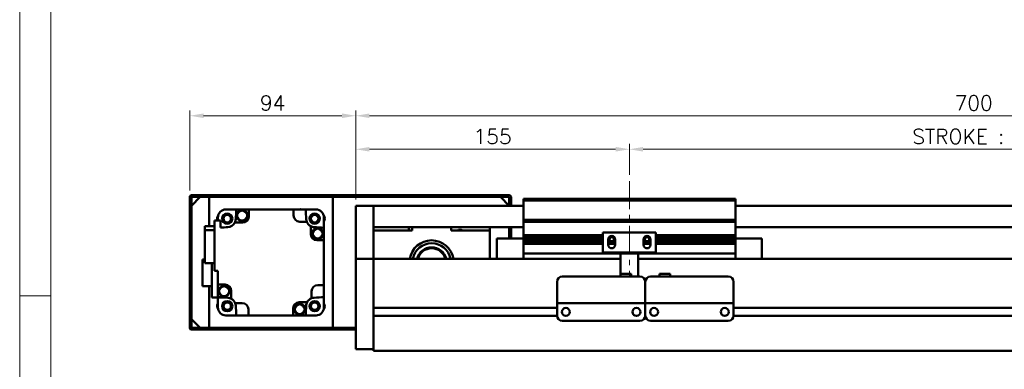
# Model space of a CAD drawing. Header units: millimetres. Extents: x 46891 to 50021, y 6223 to 9571.
# Tile 2 of 5: x 48547 to 49104, y 9009 to 9206. Entities that reach past the tile are written whole.
import ezdxf

# ---------------------------------------------------------------- set-up
doc = ezdxf.new("R2010")
doc.units = ezdxf.units.MM
doc.header["$LTSCALE"] = 0.5
doc.linetypes.add('CENTER', pattern=[50.8, 31.75, -6.35, 6.35, -6.35])
doc.layers.get('0').update_dxf_attribs({"lineweight": 20})
doc.layers.add('1', color=1, linetype='CENTER', lineweight=13)
doc.layers.add('외형선(ISO)', color=7, linetype='Continuous', lineweight=50)
doc.styles.add('DSR TEXT', font='romans.shx', dxfattribs={"bigfont": 'whgtxt.shx'})
doc.styles.get("Standard").update_dxf_attribs({"font": 'romans.shx', "bigfont": 'whgtxt.shx'})
doc.dimstyles.new('DSR', dxfattribs={"dimscale": 2, "dimtxt": 3, "dimasz": 3, "dimexe": 0.5, "dimexo": 0.5, "dimgap": 0.5, "dimtad": 1, "dimdsep": 46, "dimtxsty": 'Standard', "dimcen": 2.5, "dimclrd": 4, "dimclre": 4, "dimclrt": 2, "dimadec": 0, "dimazin": 2, "dimtfac": 1, "dimtmove": 0, "dimatfit": 3, "dimfxl": 0, "dimlwd": -1, "dimlwe": -1, "dimarcsym": 0})

# ---------------------------------------------------------------- blocks, each defined once
blk = doc.blocks.new('A$C1C1952E1')
at = {"color": 1}
blk.add_lwpolyline([(0, 0), (420, 0), (420, 297), (0, 297)], close=True, dxfattribs=at)
at = {"color": 3}
blk.add_lwpolyline([(5, 5), (415, 5), (415, 292), (5, 292)], close=True, dxfattribs=at)
blk = doc.blocks.new('*D84')
at = {"color": 1, "linetype": 'ByBlock'}
for p, q in [((48736.97, 9104.79), (48736.97, 9136.19)), ((48891.97, 9118.79), (48891.97, 9136.19)), ((48744.77, 9133.19), (48884.17, 9133.19))]:
    blk.add_line(p, q, dxfattribs=at)
at = {"color": 1}
for points in [[(48744.77, 9134.49), (48744.77, 9131.89), (48736.97, 9133.19)], [(48884.17, 9134.49), (48884.17, 9131.89), (48891.97, 9133.19)]]:
    blk.add_solid(points, dxfattribs=at)
at = {"layer": 'Defpoints', "color": 0}
for p in [(48891.97, 9133.19), (48891.97, 9115.19), (48736.97, 9101.19)]:
    blk.add_point(p, dxfattribs=at)
at = {"color": 3, "insert": (48814.47, 9140.39), "char_height": 8.4, "attachment_point": 5, "style": 'DSR TEXT'}
blk.add_mtext('155', dxfattribs=at)
blk = doc.blocks.new('*D85')
at = {"color": 1, "linetype": 'ByBlock'}
for p, q in [((48891.97, 9118.79), (48891.97, 9136.19)), ((49291.97, 9118.79), (49291.97, 9136.19)), ((48899.77, 9133.19), (49284.17, 9133.19))]:
    blk.add_line(p, q, dxfattribs=at)
at = {"color": 1}
for points in [[(48899.77, 9134.49), (48899.77, 9131.89), (48891.97, 9133.19)], [(49284.17, 9134.49), (49284.17, 9131.89), (49291.97, 9133.19)]]:
    blk.add_solid(points, dxfattribs=at)
at = {"layer": 'Defpoints', "color": 0}
for p in [(49291.97, 9133.19), (48891.97, 9115.19), (49291.97, 9115.19)]:
    blk.add_point(p, dxfattribs=at)
at = {"color": 3, "insert": (49091.97, 9140.39), "char_height": 8.4, "attachment_point": 5, "style": 'DSR TEXT'}
blk.add_mtext('STROKE : 400', dxfattribs=at)
blk = doc.blocks.new('*D83')
at = {"color": 1, "linetype": 'ByBlock'}
for p, q in [((48736.97, 9104.79), (48736.97, 9155.14)), ((49429.17, 9152.14), (48744.77, 9152.14)), ((49436.97, 9104.79), (49436.97, 9155.14))]:
    blk.add_line(p, q, dxfattribs=at)
at = {"color": 1}
for points in [[(48744.77, 9153.44), (48744.77, 9150.84), (48736.97, 9152.14)], [(49429.17, 9153.44), (49429.17, 9150.84), (49436.97, 9152.14)]]:
    blk.add_solid(points, dxfattribs=at)
at = {"layer": 'Defpoints', "color": 0}
for p in [(48736.97, 9152.14), (48736.97, 9101.19), (49436.97, 9101.19)]:
    blk.add_point(p, dxfattribs=at)
at = {"color": 3, "insert": (49086.97, 9159.34), "char_height": 8.4, "attachment_point": 5, "style": 'DSR TEXT'}
blk.add_mtext('700', dxfattribs=at)
blk = doc.blocks.new('*D87')
at = {"color": 1, "linetype": 'ByBlock'}
for p, q in [((48642.97, 9109.79), (48642.97, 9155.14)), ((48729.17, 9152.14), (48650.77, 9152.14)), ((48736.97, 9104.79), (48736.97, 9155.14))]:
    blk.add_line(p, q, dxfattribs=at)
at = {"color": 1}
for points in [[(48650.77, 9153.44), (48650.77, 9150.84), (48642.97, 9152.14)], [(48729.17, 9153.44), (48729.17, 9150.84), (48736.97, 9152.14)]]:
    blk.add_solid(points, dxfattribs=at)
at = {"layer": 'Defpoints', "color": 0}
for p in [(48642.97, 9152.14), (48642.97, 9106.19), (48736.97, 9101.19)]:
    blk.add_point(p, dxfattribs=at)
at = {"color": 3, "insert": (48689.97, 9159.34), "char_height": 8.4, "attachment_point": 5, "style": 'DSR TEXT'}
blk.add_mtext('94', dxfattribs=at)

msp = doc.modelspace()

# ---------------------------------------------------------------- linework, layer by layer
at = {"color": 1}
msp.add_line((48564.22132, 9050.23052), (48546.67132, 9050.23052), dxfattribs=at)
at = {"layer": '1'}
msp.add_line((48891.97344, 9115.19306), (48891.97344, 9061.19306), dxfattribs=at)
at = {"layer": '외형선(ISO)'}
for p, q in [((48642.97344, 9106.19306), (48642.97344, 9098.19306)), ((48823.97344, 9107.19306), (48643.97344, 9107.19306)), ((48643.97344, 9101.19306), (48648.97344, 9106.19306)), ((48644.47344, 9106.19306), (48823.47344, 9106.19306)), ((48653.97344, 9106.19306), (48648.97344, 9106.19306)), ((48653.97344, 9089.67114), (48653.97344, 9106.19306)), ((48723.97344, 9106.19306), (48723.97344, 9032.19306)), ((48818.97344, 9106.19306), (48723.97344, 9106.19306)), ((48818.97344, 9106.19306), (48823.97344, 9101.19306)), ((48824.97344, 9101.19306), (48824.97344, 9106.19306)), ((48643.97344, 9098.19306), (48643.97344, 9105.69306)), ((48643.97344, 9101.19306), (48643.97344, 9037.19306)), ((48736.97344, 9101.19306), (48736.97344, 9099.19306)), ((48746.97344, 9101.19306), (48736.97344, 9101.19306)), ((48746.97344, 9099.19306), (48746.97344, 9101.19306)), ((48746.97344, 9101.19306), (48831.97344, 9101.19306)), ((48746.97344, 9101.19306), (48746.97344, 9099.19306)), ((48823.97344, 9105.69306), (48823.97344, 9101.19306)), ((48831.97344, 9104.19306), (48831.97344, 9105.19306)), ((48951.97344, 9105.19306), (48831.97344, 9105.19306)), ((48831.97344, 9093.19306), (48831.97344, 9104.19306)), ((48831.97344, 9104.19306), (48951.97344, 9104.19306)), ((48951.97344, 9105.19306), (48951.97344, 9104.19306)), ((48951.97344, 9104.19306), (48951.97344, 9093.19306)), ((48951.97344, 9101.19306), (49426.97344, 9101.19306)), ((48642.97344, 9098.19306), (48643.97344, 9098.19306)), ((48642.97344, 9094.19306), (48642.97344, 9098.19306)), ((48663.47344, 9099.19306), (48663.27811, 9099.19306)), ((48663.47344, 9099.19306), (48669.41407, 9099.19306)), ((48669.41407, 9099.19306), (48676.47344, 9099.19306)), ((48701.77344, 9099.19306), (48676.47344, 9099.19306)), ((48676.47344, 9099.19306), (48676.47344, 9095.19306)), ((48701.77344, 9095.69306), (48701.77344, 9099.19306)), ((48701.77344, 9099.19306), (48708.5328, 9099.19306)), ((48708.5328, 9099.19306), (48714.47344, 9099.19306)), ((48714.66877, 9099.19306), (48714.47344, 9099.19306)), ((48736.97344, 9098.40854), (48736.97344, 9099.19306)), ((48736.97344, 9097.90983), (48736.97344, 9098.40854)), ((48736.97344, 9097.90983), (48736.97344, 9096.84135)), ((48736.97344, 9096.84135), (48736.97344, 9093.85555)), ((48746.97344, 9099.19306), (48746.97344, 9098.40854)), ((48746.97344, 9098.40854), (48746.97344, 9099.19306)), ((48746.97344, 9098.40854), (48746.97344, 9097.90983)), ((48746.97344, 9097.90983), (48746.97344, 9098.40854)), ((48746.97344, 9096.84135), (48746.97344, 9097.90983)), ((48746.97344, 9097.90983), (48746.97344, 9096.84135)), ((48746.97344, 9093.85555), (48746.97344, 9096.84135)), ((48746.97344, 9096.84135), (48746.97344, 9093.85555)), ((48643.97344, 9094.19306), (48642.97344, 9094.19306)), ((48642.97344, 9094.19306), (48642.97344, 9044.19306)), ((48643.97344, 9044.19306), (48643.97344, 9094.19306)), ((48656.97344, 9089.67114), (48651.47344, 9089.67114)), ((48651.47344, 9089.67114), (48651.47344, 9087.48106)), ((48660.47344, 9092.89306), (48656.97344, 9092.89306)), ((48656.97344, 9092.89306), (48656.97344, 9064.49306)), ((48658.97344, 9094.88839), (48658.97344, 9094.69306)), ((48658.97344, 9092.89306), (48658.97344, 9094.69306)), ((48660.47344, 9088.86824), (48660.47344, 9092.89306)), ((48672.97344, 9091.69306), (48668.46536, 9091.69306)), ((48709.25206, 9092.19306), (48705.27344, 9092.19306)), ((48711.47344, 9085.19306), (48711.47344, 9089.70114)), ((48718.97344, 9094.69306), (48718.97344, 9094.88839)), ((48718.97344, 9094.69306), (48718.97344, 9088.75243)), ((48736.97344, 9085.29125), (48736.97344, 9093.85555)), ((48746.97344, 9093.85555), (48746.97344, 9085.29125)), ((48746.97344, 9089.69306), (48746.97344, 9093.85555)), ((48831.97344, 9092.19306), (48831.97344, 9093.19306)), ((48831.97344, 9093.19306), (48951.97344, 9093.19306)), ((48831.97344, 9091.19306), (48831.97344, 9092.19306)), ((48831.97344, 9092.19306), (48951.97344, 9092.19306)), ((48831.97344, 9084.69306), (48831.97344, 9091.19306)), ((48951.97344, 9093.19306), (48951.97344, 9092.19306)), ((48951.97344, 9092.19306), (48951.97344, 9091.19306)), ((48951.97344, 9091.19306), (48951.97344, 9084.69306)), ((48651.47344, 9087.48106), (48656.97344, 9087.48106)), ((48651.47344, 9087.48106), (48651.47344, 9068.71498)), ((48718.97344, 9081.69306), (48718.97344, 9088.75243)), ((48736.97344, 9083.19596), (48736.97344, 9085.29125)), ((48746.97344, 9089.19306), (48831.97344, 9089.19306)), ((48768.97344, 9087.19306), (48746.97344, 9087.19306)), ((48746.97344, 9085.29125), (48746.97344, 9083.19596)), ((48766.97344, 9089.19306), (48766.97344, 9087.19306)), ((48768.97344, 9089.19306), (48768.97344, 9087.19306)), ((48790.97344, 9087.19306), (48790.97344, 9089.19306)), ((48812.97344, 9087.19306), (48790.97344, 9087.19306)), ((48812.97344, 9089.19306), (48812.97344, 9087.19306)), ((48812.97344, 9071.19306), (48812.97344, 9087.19306)), ((48823.97344, 9082.69306), (48823.97344, 9089.19306)), ((48823.97344, 9089.19306), (48823.97344, 9082.69306)), ((48824.97344, 9082.69306), (48824.97344, 9089.19306)), ((48831.97344, 9084.19306), (48831.97344, 9084.69306)), ((48831.97344, 9084.69306), (48876.97344, 9084.69306)), ((48831.97344, 9083.69306), (48831.97344, 9084.19306)), ((48831.97344, 9084.19306), (48876.97344, 9084.19306)), ((48906.97344, 9086.19306), (48876.97344, 9086.19306)), ((48876.97344, 9074.79306), (48876.97344, 9086.19306)), ((48906.97344, 9086.19306), (48906.97344, 9074.79306)), ((48906.97344, 9084.69306), (48951.97344, 9084.69306)), ((48906.97344, 9084.19306), (48951.97344, 9084.19306)), ((48951.97344, 9089.19306), (49426.97344, 9089.19306)), ((48951.97344, 9084.69306), (48951.97344, 9084.19306)), ((48951.97344, 9084.19306), (48951.97344, 9083.69306)), ((48718.97344, 9081.69306), (48714.97344, 9081.69306)), ((48718.97344, 9056.39306), (48718.97344, 9081.69306)), ((48736.97344, 9071.77401), (48736.97344, 9083.19596)), ((48746.97344, 9083.19596), (48746.97344, 9071.77401)), ((48816.97344, 9082.69306), (48816.97344, 9071.19306)), ((48831.97344, 9082.69306), (48816.97344, 9082.69306)), ((48831.97344, 9082.69306), (48831.97344, 9083.69306)), ((48831.97344, 9083.69306), (48876.97344, 9083.69306)), ((48831.97344, 9082.19306), (48831.97344, 9082.69306)), ((48831.97344, 9082.69306), (48876.97344, 9082.69306)), ((48831.97344, 9081.69306), (48831.97344, 9082.19306)), ((48831.97344, 9082.19306), (48876.97344, 9082.19306)), ((48831.97344, 9080.69306), (48831.97344, 9081.69306)), ((48831.97344, 9081.69306), (48876.97344, 9081.69306)), ((48831.97344, 9080.19306), (48831.97344, 9080.69306)), ((48831.97344, 9080.69306), (48876.97344, 9080.69306)), ((48831.97344, 9079.69306), (48831.97344, 9080.19306)), ((48831.97344, 9080.19306), (48876.97344, 9080.19306)), ((48831.97344, 9075.19306), (48831.97344, 9079.69306)), ((48831.97344, 9079.69306), (48876.97344, 9079.69306)), ((48879.97344, 9082.19306), (48880.74394, 9082.19306)), ((48879.97344, 9079.19306), (48879.97344, 9082.19306)), ((48879.97344, 9082.19306), (48880.74394, 9082.19306)), ((48879.97344, 9081.69306), (48880.8502, 9081.69306)), ((48879.97344, 9081.69306), (48880.8502, 9081.69306)), ((48879.97344, 9080.69306), (48883.97344, 9080.69306)), ((48879.97344, 9080.69306), (48883.97344, 9080.69306)), ((48879.97344, 9080.19306), (48883.97344, 9080.19306)), ((48879.97344, 9080.19306), (48883.97344, 9080.19306)), ((48879.97344, 9079.69306), (48883.97344, 9079.69306)), ((48879.97344, 9079.69306), (48883.97344, 9079.69306)), ((48880.03694, 9082.69306), (48880.8502, 9082.69306)), ((48880.65056, 9083.69306), (48883.29631, 9083.69306)), ((48883.09668, 9082.69306), (48883.90993, 9082.69306)), ((48883.09668, 9081.69306), (48883.97344, 9081.69306)), ((48883.20294, 9082.19306), (48883.97344, 9082.19306)), ((48883.97344, 9082.19306), (48883.97344, 9079.19306)), ((48899.97344, 9082.19306), (48900.74394, 9082.19306)), ((48899.97344, 9079.19306), (48899.97344, 9082.19306)), ((48899.97344, 9081.69306), (48900.8502, 9081.69306)), ((48899.97344, 9080.69306), (48903.97344, 9080.69306)), ((48899.97344, 9080.69306), (48903.97344, 9080.69306)), ((48899.97344, 9080.19306), (48903.97344, 9080.19306)), ((48899.97344, 9080.19306), (48903.97344, 9080.19306)), ((48899.97344, 9079.69306), (48903.97344, 9079.69306)), ((48899.97344, 9079.69306), (48903.97344, 9079.69306)), ((48900.03694, 9082.69306), (48900.8502, 9082.69306)), ((48900.65056, 9083.69306), (48903.29631, 9083.69306)), ((48903.09668, 9082.69306), (48903.90993, 9082.69306)), ((48903.09668, 9081.69306), (48903.97344, 9081.69306)), ((48903.09668, 9081.69306), (48903.97344, 9081.69306)), ((48903.20294, 9082.19306), (48903.97344, 9082.19306)), ((48903.20294, 9082.19306), (48903.97344, 9082.19306)), ((48903.97344, 9082.19306), (48903.97344, 9079.19306)), ((48906.97344, 9083.69306), (48951.97344, 9083.69306)), ((48906.97344, 9082.69306), (48951.97344, 9082.69306)), ((48906.97344, 9082.19306), (48951.97344, 9082.19306)), ((48906.97344, 9081.69306), (48951.97344, 9081.69306)), ((48906.97344, 9080.69306), (48951.97344, 9080.69306)), ((48906.97344, 9080.19306), (48951.97344, 9080.19306)), ((48906.97344, 9079.69306), (48951.97344, 9079.69306)), ((48951.97344, 9083.69306), (48951.97344, 9082.69306)), ((48951.97344, 9082.69306), (48966.97344, 9082.69306)), ((48951.97344, 9082.69306), (48951.97344, 9082.19306)), ((48951.97344, 9082.19306), (48951.97344, 9081.69306)), ((48951.97344, 9081.69306), (48951.97344, 9080.69306)), ((48951.97344, 9080.69306), (48951.97344, 9080.19306)), ((48951.97344, 9080.19306), (48951.97344, 9079.69306)), ((48951.97344, 9079.69306), (48951.97344, 9075.19306)), ((48966.97344, 9071.19306), (48966.97344, 9082.69306)), ((48831.97344, 9075.19306), (48831.97344, 9074.19306)), ((48831.97344, 9071.19306), (48831.97344, 9074.19306)), ((48831.97344, 9074.19306), (48951.97344, 9074.19306)), ((48886.97344, 9074.79306), (48876.97344, 9074.79306)), ((48886.97344, 9075.29306), (48886.97344, 9074.79306)), ((48896.97344, 9074.79306), (48886.97344, 9074.79306)), ((48886.97344, 9072.69306), (48886.97344, 9074.79306)), ((48886.97344, 9072.69306), (48886.97344, 9062.69321)), ((48896.97344, 9074.79306), (48896.97344, 9075.29306)), ((48906.97344, 9074.79306), (48896.97344, 9074.79306)), ((48896.97344, 9074.79306), (48896.97344, 9072.69306)), ((48896.97344, 9061.19322), (48896.97344, 9072.69306)), ((48951.97344, 9074.19306), (48951.97344, 9075.19306)), ((48951.97344, 9074.19306), (48951.97344, 9071.19306)), ((48650.17344, 9070.84306), (48651.47344, 9070.84306)), ((48650.17344, 9070.84306), (48650.17344, 9055.74306)), ((48651.47344, 9068.71498), (48656.97344, 9068.71498)), ((48655.57344, 9068.71498), (48655.57344, 9049.39306)), ((48736.97344, 9071.19306), (48736.97344, 9071.77401)), ((48736.97344, 9071.19306), (48736.97344, 9068.19306)), ((48746.97344, 9071.19306), (48736.97344, 9071.19306)), ((48736.97344, 9025.4357), (48736.97344, 9068.19306)), ((48746.97344, 9071.77401), (48746.97344, 9071.19306)), ((48746.97344, 9071.19306), (48746.97344, 9068.19306)), ((48746.97344, 9068.19306), (48746.97344, 9071.19306)), ((48886.97344, 9071.19306), (48746.97344, 9071.19306)), ((48746.97344, 9043.64306), (48746.97344, 9068.19306)), ((48746.97344, 9068.19306), (48746.97344, 9025.4357)), ((49426.97344, 9071.19306), (48896.97344, 9071.19306)), ((48656.97344, 9064.49306), (48658.97344, 9064.49306)), ((48658.97344, 9064.49306), (48658.97344, 9056.69306)), ((48886.97344, 9062.69321), (48886.97344, 9061.19322)), ((48886.97344, 9062.69321), (48892.97344, 9062.69321)), ((48886.97344, 9062.69321), (48886.97344, 9061.19322)), ((48892.97344, 9062.69321), (48892.97344, 9061.19322)), ((48914.97344, 9062.69321), (48908.97344, 9062.69321)), ((48908.97344, 9061.19322), (48908.97344, 9062.69321)), ((48914.97344, 9061.19322), (48914.97344, 9062.69321)), ((48658.97344, 9056.69306), (48662.97344, 9056.69306)), ((48658.97344, 9056.69306), (48658.97344, 9049.63369)), ((48715.47344, 9056.39306), (48718.97344, 9056.39306)), ((48718.97344, 9049.63369), (48718.97344, 9056.39306)), ((48850.97344, 9048.19322), (48850.97344, 9058.19322)), ((48853.97344, 9061.19322), (48897.97344, 9061.19322)), ((48900.97344, 9058.19322), (48900.97344, 9048.19322)), ((48900.97344, 9048.19322), (48900.97344, 9058.19322)), ((48903.97344, 9061.19322), (48947.97344, 9061.19322)), ((48950.97344, 9058.19322), (48950.97344, 9048.19322)), ((48650.17344, 9055.74306), (48655.57344, 9055.74306)), ((48653.97344, 9032.19306), (48653.97344, 9055.74306)), ((48666.47344, 9053.19306), (48666.47344, 9048.68498)), ((48711.97344, 9048.91444), (48711.97344, 9052.89306)), ((48655.57344, 9049.39306), (48662.18476, 9049.39306)), ((48658.97344, 9043.69306), (48658.97344, 9049.39306)), ((48668.69481, 9046.19306), (48672.67344, 9046.19306)), ((48704.97344, 9046.69306), (48709.48152, 9046.69306)), ((48718.97344, 9043.69306), (48718.97344, 9049.63369)), ((48850.97344, 9048.19322), (48850.97344, 9046.19322)), ((48850.97344, 9046.19319), (48850.97344, 9046.19322)), ((48850.97344, 9046.19322), (48900.97344, 9046.19322)), ((48850.97344, 9045.69319), (48850.97344, 9046.19319)), ((48850.97344, 9046.19319), (48853.74394, 9046.19319)), ((48850.97344, 9039.19319), (48850.97344, 9045.69319)), ((48856.20294, 9046.19319), (48858.47344, 9046.19319)), ((48863.47344, 9046.19319), (48888.47344, 9046.19319)), ((48893.47344, 9046.19319), (48895.74394, 9046.19319)), ((48898.20294, 9046.19319), (48900.97344, 9046.19319)), ((48900.97344, 9046.19322), (48900.97344, 9048.19322)), ((48900.97344, 9048.19322), (48900.97344, 9046.19322)), ((48900.97344, 9046.19322), (48900.97344, 9046.19319)), ((48900.97344, 9046.19319), (48900.97344, 9046.19322)), ((48900.97344, 9046.19322), (48950.97344, 9046.19322)), ((48900.97344, 9046.19319), (48900.97344, 9045.69319)), ((48900.97344, 9045.69319), (48900.97344, 9046.19319)), ((48900.97344, 9046.19319), (48903.74394, 9046.19319)), ((48900.97344, 9045.69319), (48900.97344, 9039.19319)), ((48900.97344, 9039.19319), (48900.97344, 9045.69319)), ((48906.20294, 9046.19319), (48908.47344, 9046.19319)), ((48913.47344, 9046.19319), (48938.47344, 9046.19319)), ((48943.47344, 9046.19319), (48945.74394, 9046.19319)), ((48948.20294, 9046.19319), (48950.97344, 9046.19319)), ((48950.97344, 9046.19322), (48950.97344, 9048.19322)), ((48950.97344, 9046.19322), (48950.97344, 9046.19319)), ((48950.97344, 9046.19319), (48950.97344, 9045.69319)), ((48950.97344, 9045.69319), (48950.97344, 9039.19319)), ((48642.97344, 9044.19306), (48643.97344, 9044.19306)), ((48642.97344, 9040.19306), (48642.97344, 9044.19306)), ((48643.97344, 9040.19306), (48642.97344, 9040.19306)), ((48642.97344, 9040.19306), (48642.97344, 9032.19306)), ((48643.97344, 9032.69306), (48643.97344, 9040.19306)), ((48658.97344, 9043.69306), (48658.97344, 9043.49773)), ((48676.17344, 9042.69306), (48676.17344, 9039.19306)), ((48701.47344, 9039.19306), (48701.47344, 9043.19306)), ((48718.97344, 9043.49773), (48718.97344, 9043.69306)), ((48850.97344, 9043.44306), (48746.97344, 9043.44306)), ((48855.99677, 9043.44306), (48855.9501, 9043.44306)), ((48895.99677, 9043.44306), (48895.9501, 9043.44306)), ((48905.99677, 9043.44306), (48905.9501, 9043.44306)), ((48905.99677, 9043.44306), (48905.9501, 9043.44306)), ((48945.99677, 9043.44306), (48945.9501, 9043.44306)), ((48945.99677, 9043.44306), (48945.9501, 9043.44306)), ((49254.97344, 9043.44306), (48950.97344, 9043.44306)), ((49254.97344, 9043.44306), (48950.97344, 9043.44306)), ((48648.97344, 9032.19306), (48643.97344, 9037.19306)), ((48663.27811, 9039.19306), (48663.47344, 9039.19306)), ((48669.41407, 9039.19306), (48663.47344, 9039.19306)), ((48669.41407, 9039.19306), (48676.17344, 9039.19306)), ((48676.17344, 9039.19306), (48701.47344, 9039.19306)), ((48708.5328, 9039.19306), (48701.47344, 9039.19306)), ((48708.5328, 9039.19306), (48714.47344, 9039.19306)), ((48714.47344, 9039.19306), (48714.66877, 9039.19306)), ((48850.98388, 9038.94306), (48746.97344, 9038.94306)), ((48746.97344, 9025.4357), (48746.97344, 9038.74306)), ((48853.97344, 9036.19319), (48897.97344, 9036.19319)), ((48900.98388, 9038.94306), (48900.96299, 9038.94306)), ((48903.97344, 9036.19319), (48947.97344, 9036.19319)), ((49254.98388, 9038.94306), (48950.96299, 9038.94306)), ((49254.98388, 9038.94306), (48950.96299, 9038.94306)), ((48643.97344, 9031.19306), (48736.97344, 9031.19306)), ((48736.97344, 9032.19306), (48644.47344, 9032.19306)), ((48648.97344, 9032.19306), (48653.97344, 9032.19306)), ((48723.97344, 9032.19306), (48736.97344, 9032.19306)), ((48736.97344, 9025.4357), (48736.97344, 9023.31438)), ((48736.97344, 9020.19306), (48736.97344, 9023.31438)), ((48746.97344, 9025.4357), (48746.97344, 9023.31438)), ((48746.97344, 9023.31438), (48746.97344, 9025.4357)), ((48746.97344, 9019.19306), (48746.97344, 9023.31438)), ((48746.97344, 9023.31438), (48746.97344, 9020.19306)), ((48746.97344, 9020.19306), (48736.97344, 9020.19306)), ((48746.97344, 9019.19306), (49426.97344, 9019.19306))]:
    msp.add_line(p, q, dxfattribs=at)
for centre, radius in [((48664.2247, 9093.9418), 2.9), ((48664.2247, 9093.9418), 2.7), ((48664.2247, 9093.9418), 2.5), ((48664.2247, 9093.9418), 2.1), ((48672.67747, 9095.68177), 3), ((48672.67747, 9095.68177), 2.95), ((48672.67747, 9095.68177), 2.8), ((48713.72217, 9093.9418), 2.9), ((48713.72217, 9093.9418), 2.7), ((48713.72217, 9093.9418), 2.5), ((48713.72217, 9093.9418), 2.1), ((48715.46214, 9085.48902), 3), ((48715.46214, 9085.48902), 2.95), ((48715.46214, 9085.48902), 2.8), ((48662.48473, 9052.8971), 3), ((48662.48473, 9052.8971), 2.95), ((48662.48473, 9052.8971), 2.8), ((48664.2247, 9044.44433), 2.9), ((48664.2247, 9044.44433), 2.7), ((48664.2247, 9044.44433), 2.5), ((48664.2247, 9044.44433), 2.1), ((48705.2694, 9042.70436), 3), ((48705.2694, 9042.70436), 2.95), ((48705.2694, 9042.70436), 2.8), ((48713.72217, 9044.44433), 2.9), ((48713.72217, 9044.44433), 2.7), ((48713.72217, 9044.44433), 2.5), ((48713.72217, 9044.44433), 2.1), ((48855.97344, 9041.19318), 2.25), ((48895.97344, 9041.19318), 2.25), ((48905.97344, 9041.19318), 2.25), ((48945.97344, 9041.19318), 2.25)]:
    msp.add_circle(centre, radius, dxfattribs=at)
for centre, radius, start, end in [((48643.97344, 9106.19306), 1, 90, 180), ((48644.47344, 9105.69306), 0.5, 90, 180), ((48823.47344, 9105.69306), 0.5, 0, 90), ((48823.97344, 9106.19306), 1, 0, 90), ((48661.2247, 9093.9418), 2.75, 141.2861255, 202.4178897), ((48663.47344, 9094.69306), 4.5, 90, 180), ((48688.97344, 9069.19306), 39.5, 130.5804187, 130.5903874), ((49048.22801, 9069.19306), 380, 175.471937, 176.3124282), ((48672.97344, 9095.19306), 3.5, 270, 0), ((48705.27344, 9095.69306), 3.5, 180, 270), ((48705.63619, 9096.27798), 2.95, 81.175882, 98.824118), ((48329.71887, 9069.19306), 380, 3.6875718, 4.528063), ((48714.47344, 9094.69306), 4.5, 0, 90), ((48688.97344, 9069.19306), 39.5, 49.4096126, 49.4195813), ((48716.72204, 9093.9418), 2.75, 324.9539356, 38.7075976), ((48688.97344, 9069.19306), 39.5, 139.4096126, 139.4195813), ((48664.2247, 9093.9418), 4.8, 273.6875718, 332.0638743), ((48664.2247, 9093.9418), 4.8, 332.0638743, 356.3124282), ((48713.72217, 9093.9418), 4.8, 183.6875718, 201.3657575), ((48713.72217, 9093.9418), 4.8, 201.3657575, 242.0638743), ((48713.72217, 9093.9418), 4.8, 242.0638743, 266.3124282), ((48688.97344, 9069.19306), 39.5, 40.5804187, 40.5903874), ((48688.97344, 8709.93849), 380, 93.6875718, 94.3012223), ((48714.97344, 9085.19306), 3.5, 180, 270), ((48688.97344, 8709.93849), 380, 85.471937, 86.3124282), ((48795.97344, 9085.19306), 2.4585, 54.4397249, 125.5602751), ((48881.97344, 9082.19306), 2, 0, 180), ((48901.97344, 9082.19306), 2, 0, 180), ((48779.97344, 9069.19306), 12.5, 9.2068963, 170.7931037), ((48779.97344, 9069.19306), 10.85, 10.6221774, 169.3778226), ((48881.97344, 9079.19306), 2, 180, 0), ((48881.97344, 9082.19306), 1.2295, 156.0042187, 180), ((48881.97344, 9082.19306), 1.2295, 156.0042187, 180), ((48881.97344, 9082.19306), 1.2295, 180, 203.9957813), ((48881.97344, 9082.19306), 1.2295, 180, 203.9957813), ((48881.97344, 9082.19306), 1.2295, 23.9957813, 156.0042187), ((48881.97344, 9082.19306), 1.2295, 23.9957813, 156.0042187), ((48881.97344, 9082.19306), 1.2295, 203.9957813, 336.0042187), ((48881.97344, 9082.19306), 1.2295, 203.9957813, 336.0042187), ((48881.97344, 9082.19306), 1.2295, 0, 23.9957813), ((48881.97344, 9082.19306), 1.2295, 0, 23.9957813), ((48881.97344, 9082.19306), 1.2295, 336.0042187, 0), ((48881.97344, 9082.19306), 1.2295, 336.0042187, 0), ((48901.97344, 9079.19306), 2, 180, 0), ((48901.97344, 9082.19306), 1.2295, 156.0042187, 180), ((48901.97344, 9082.19306), 1.2295, 156.0042187, 180), ((48901.97344, 9082.19306), 1.2295, 180, 203.9957813), ((48901.97344, 9082.19306), 1.2295, 180, 203.9957813), ((48901.97344, 9082.19306), 1.2295, 23.9957813, 156.0042187), ((48901.97344, 9082.19306), 1.2295, 23.9957813, 156.0042187), ((48901.97344, 9082.19306), 1.2295, 203.9957813, 336.0042187), ((48901.97344, 9082.19306), 1.2295, 203.9957813, 336.0042187), ((48901.97344, 9082.19306), 1.2295, 0, 23.9957813), ((48901.97344, 9082.19306), 1.2295, 0, 23.9957813), ((48901.97344, 9082.19306), 1.2295, 336.0042187, 0), ((48901.97344, 9082.19306), 1.2295, 336.0042187, 0), ((48779.97344, 9069.19306), 8.5, 13.6089608, 166.3910392), ((48779.97344, 9069.19306), 8, 14.4775124, 165.5224876), ((48662.97344, 9053.19306), 3.5, 0, 90), ((48715.47344, 9052.89306), 3.5, 90, 180), ((48853.97344, 9058.19322), 3, 90, 180), ((48897.97344, 9058.19322), 3, 0, 90), ((48903.97344, 9058.19322), 3, 90, 180), ((48947.97344, 9058.19322), 3, 0, 90), ((48716.05835, 9052.53031), 2.95, 351.175882, 8.824118), ((48661.2247, 9044.44433), 2.75, 144.9489798, 218.7138745), ((48688.97344, 9428.44763), 380, 265.471937, 266.3124282), ((48664.2247, 9044.44433), 4.8, 62.0638743, 86.3124282), ((48664.2247, 9044.44433), 4.8, 21.3657575, 62.0638743), ((48664.2247, 9044.44433), 4.8, 3.6875718, 21.3657575), ((48672.67344, 9042.69306), 3.5, 0, 90), ((48704.97344, 9043.19306), 3.5, 90, 180), ((48713.72217, 9044.44433), 4.8, 152.0638743, 176.3124282), ((48713.72217, 9044.44433), 4.8, 111.3657575, 152.0638743), ((48713.72217, 9044.44433), 4.8, 93.6875718, 111.3657575), ((48688.97344, 9428.44763), 380, 273.6875718, 274.528063), ((48716.72217, 9044.44433), 2.75, 321.2861255, 35.0510202), ((48663.47344, 9043.69306), 4.5, 180, 270), ((48688.97344, 9069.19306), 39.5, 220.5804187, 220.5903874), ((49048.22801, 9069.19306), 380, 183.6875718, 184.528063), ((48329.71887, 9069.19306), 380, 355.471937, 356.3124282), ((48714.47344, 9043.69306), 4.5, 270, 0), ((48688.97344, 9069.19306), 39.5, 319.4096126, 319.4195813), ((48688.97344, 9069.19306), 39.5, 229.4096126, 229.4195813), ((48672.31068, 9042.10815), 2.95, 261.175882, 278.824118), ((48688.97344, 9069.19306), 39.5, 310.5804187, 310.5903874), ((48853.97344, 9039.19319), 3, 180, 270), ((48897.97344, 9039.19319), 3, 270, 0), ((48903.97344, 9039.19319), 3, 180, 270), ((48947.97344, 9039.19319), 3, 270, 0), ((48643.97344, 9032.19306), 1, 180, 270), ((48644.47344, 9032.69306), 0.5, 180, 270)]:
    msp.add_arc(centre, radius, start, end, dxfattribs=at)
for centre, major_axis, start_param, end_param in [((48854.97344, 9046.19321), (-1.2295, 0), 3.138702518, 6.280295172), ((48860.97344, 9046.19321), (-2.5, 0), 3.141592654, 6.283185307), ((48890.97344, 9046.19321), (-2.5, 0), 3.141592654, 6.283185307), ((48896.97344, 9046.19321), (-1.2295, 0), 3.140629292, 6.282221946), ((48904.97344, 9046.19321), (-1.2295, 0), 3.138702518, 6.280295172), ((48910.97344, 9046.19321), (-2.5, 0), 3.141592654, 6.283185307), ((48940.97344, 9046.19321), (-2.5, 0), 3.141592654, 6.283185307), ((48946.97344, 9046.19321), (-1.2295, 0), 3.140629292, 6.282221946)]:
    msp.add_ellipse(centre, major_axis=major_axis, ratio=0.00001, start_param=start_param, end_param=end_param, dxfattribs=at)
for points in [[(48881.25812, 9081.19306), (48881.97344, 9081.19306), (48882.68875, 9081.19306)], [(48881.25812, 9081.19306), (48881.97344, 9081.19306), (48882.68875, 9081.19306)], [(48901.25812, 9081.19306), (48901.97344, 9081.19306), (48902.68875, 9081.19306)], [(48901.25812, 9081.19306), (48901.97344, 9081.19306), (48902.68875, 9081.19306)]]:
    msp.add_rational_spline(points, [1, 1.22950000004, 1], degree=2, dxfattribs=at)

# ---------------------------------------------------------------- block references
at = {"xscale": 3.51, "yscale": 3.51, "zscale": 3.51}
msp.add_blockref('A$C1C1952E1', (48546.67132, 8528.99552), dxfattribs=at)

# ---------------------------------------------------------------- dimensions: what is measured, and where the dimension line sits
for base, p1, p2, picture, middle in [((48642.97344, 9152.13865), (48736.97344, 9101.19306), (48642.97344, 9106.19306), '*D87', (48689.97344, 9159.33865)), ((48736.97344, 9152.13865), (49436.97344, 9101.19306), (48736.97344, 9101.19306), '*D83', (49086.97344, 9159.33865)), ((48891.97344, 9133.19491), (48736.97344, 9101.19306), (48891.97344, 9115.19306), '*D84', (48814.47344, 9140.39491))]:
    dim = msp.add_linear_dim(base=base, p1=p1, p2=p2, dimstyle='DSR', override={"dimscale": 3, "dimtxt": 2.8, "dimasz": 2.600136, "dimexe": 1, "dimexo": 1.2, "dimgap": 1, "dimdec": 4, "dimtxsty": 'DSR TEXT', "dimclrd": 1, "dimclre": 1, "dimclrt": 3, "dimtdec": 4, "dimtix": 1})
    dim.commit()
    dim.dimension.update_dxf_attribs({"geometry": picture, "text_midpoint": middle})
dim = msp.add_linear_dim(base=(49291.97344, 9133.19491), p1=(48891.97344, 9115.19306), p2=(49291.97344, 9115.19306), text='STROKE : <>', dimstyle='DSR', override={"dimscale": 3, "dimtxt": 2.8, "dimasz": 2.600136, "dimexe": 1, "dimexo": 1.2, "dimgap": 1, "dimdec": 4, "dimtxsty": 'DSR TEXT', "dimclrd": 1, "dimclre": 1, "dimclrt": 3, "dimtdec": 4, "dimtix": 1})
dim.commit()
dim.dimension.update_dxf_attribs({"geometry": '*D85', "text_midpoint": (49091.97344, 9140.39491)})

doc.saveas('drawing.dxf')
